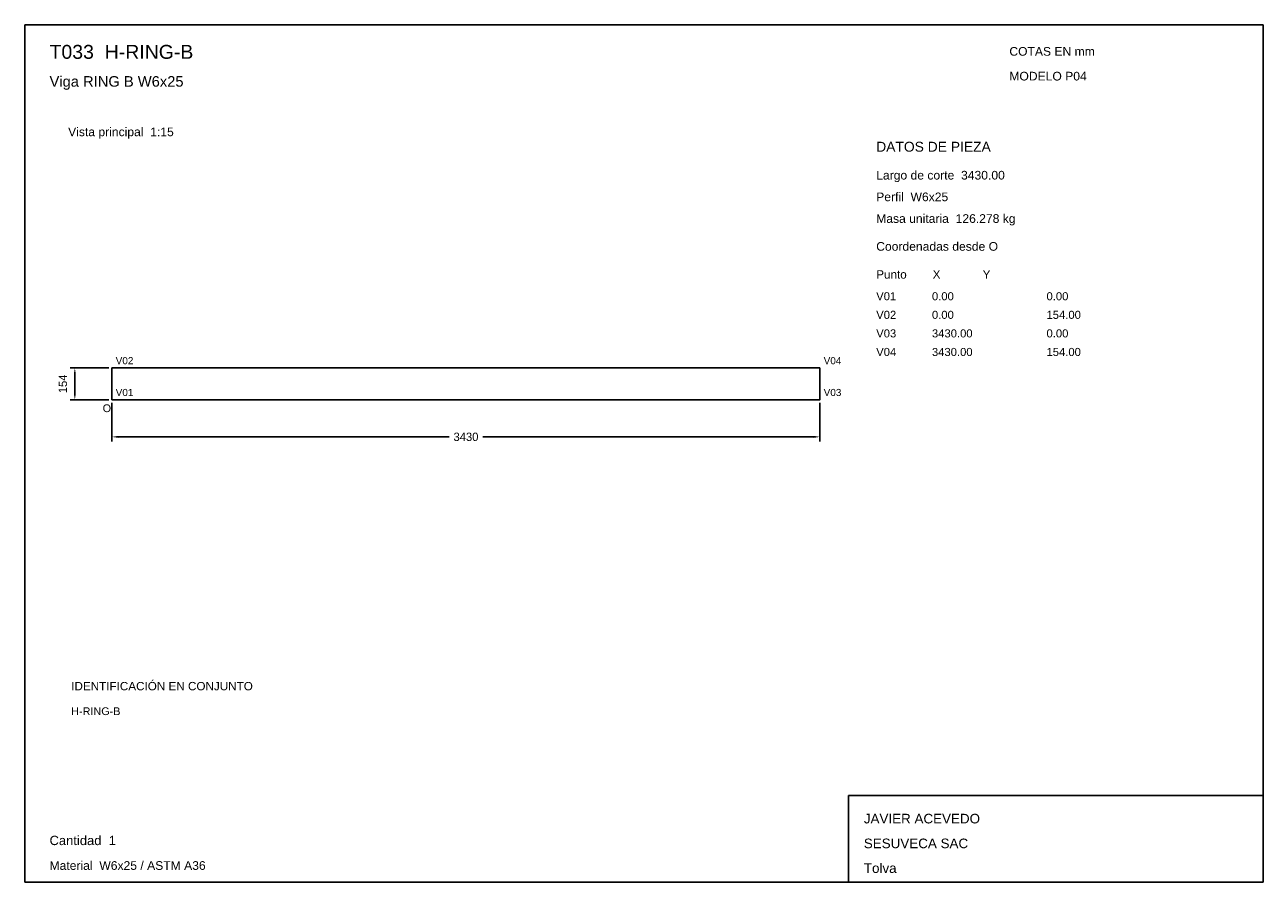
# Model space of a CAD drawing. Header units: millimetres. Extents: x 10 to 410, y 10 to 287.
import ezdxf

# ---------------------------------------------------------------- set-up
doc = ezdxf.new("R2010")
doc.units = ezdxf.units.MM
doc.styles.add('ARIAL', font='arial.ttf')
doc.dimstyles.get("Standard").update_dxf_attribs({"dimtxt": 2.5, "dimasz": 2.5, "dimexe": 1.25, "dimexo": 0.625, "dimtad": 1, "dimcen": 2.5, "dimazin": 3, "dimtfac": 1, "dimtmove": 0, "dimatfit": 3})

# ---------------------------------------------------------------- blocks, each defined once
blk = doc.blocks.new('_CLOSEDFILLED')
at = {"color": 0, "linetype": 'BYBLOCK'}
blk.add_solid([(-1, 0.16), (0, 0), (-1, -0.16)], dxfattribs=at)
blk = doc.blocks.new('*D1')
for p, q in [((38.17, 164.87), (38.17, 152.37)), ((266.83, 164.87), (266.83, 152.37)), ((40.17, 153.87), (147.1, 153.87)), ((157.9, 153.87), (264.83, 153.87))]:
    blk.add_line(p, q)
at = {"layer": 'Defpoints'}
for p in [(38.17, 165.87), (266.83, 165.87), (38.17, 153.87)]:
    blk.add_point(p, dxfattribs=at)
at = {"xscale": 2, "yscale": 2, "rotation": 180}
blk.add_blockref('_CLOSEDFILLED', (38.17, 153.87), dxfattribs=at)
at = {"xscale": 2, "yscale": 2}
blk.add_blockref('_CLOSEDFILLED', (266.83, 153.87), dxfattribs=at)
at = {"insert": (152.5, 153.87), "char_height": 2.7, "attachment_point": 5}
blk.add_mtext('3430', dxfattribs=at)
blk = doc.blocks.new('*D2')
for p, q in [((37.17, 176.13), (24.67, 176.13)), ((26.17, 167.87), (26.17, 174.13)), ((37.17, 165.87), (24.67, 165.87))]:
    blk.add_line(p, q)
at = {"layer": 'Defpoints'}
for p in [(38.17, 176.13), (26.17, 165.87), (38.17, 165.87)]:
    blk.add_point(p, dxfattribs=at)
at = {"xscale": 2, "yscale": 2}
for p, rotation in [((26.17, 176.13), 90), ((26.17, 165.87), 270)]:
    blk.add_blockref('_CLOSEDFILLED', p, dxfattribs=dict(at, rotation=rotation))
at = {"insert": (22.32, 171), "char_height": 2.7, "attachment_point": 5, "rotation": 90}
blk.add_mtext('154', dxfattribs=at)

msp = doc.modelspace()

# ---------------------------------------------------------------- linework, layer by layer
for p, q in [((410, 287), (10, 287)), ((10, 287), (10, 10)), ((410, 10), (410, 287)), ((410, 38), (276, 38)), ((276, 38), (276, 10)), ((410, 10), (410, 38)), ((10, 10), (410, 10)), ((276, 10), (410, 10))]:
    msp.add_line(p, q)
for points in [[(38.16667, 176.13333), (266.83333, 176.13333), (266.83333, 176.13333)], [(38.16667, 176.13333), (38.16667, 165.86667), (38.16667, 165.86667)], [(266.83333, 176.13333), (266.83333, 165.86667), (266.83333, 165.86667)], [(38.16667, 165.86667), (266.83333, 165.86667), (266.83333, 165.86667)]]:
    msp.add_lwpolyline(points)

# ---------------------------------------------------------------- texts
at = {"style": 'ARIAL'}
for s, height, p in [('T033  H-RING-B', 4.5, (18, 276)), ('COTAS EN mm', 2.8, (328, 277)), ('Viga RING B W6x25', 3.4, (18, 267)), ('MODELO P04', 2.8, (328, 269)), ('Vista principal  1:15', 2.8, (24, 251)), ('DATOS DE PIEZA', 3.2, (285, 246)), ('Largo de corte  3430.00', 2.8, (285, 237)), ('Perfil  W6x25', 2.8, (285, 230)), ('Masa unitaria  126.278 kg', 2.8, (285, 223)), ('Coordenadas desde O', 2.8, (285, 214)), ('Punto        X             Y', 2.7, (285, 205)), ('V01', 2.6, (285, 198)), ('0.00', 2.6, (303, 198)), ('0.00', 2.6, (340, 198)), ('V02', 2.6, (285, 192)), ('0.00', 2.6, (303, 192)), ('154.00', 2.6, (340, 192)), ('V03', 2.6, (285, 186)), ('3430.00', 2.6, (303, 186)), ('0.00', 2.6, (340, 186)), ('V04', 2.6, (285, 180)), ('3430.00', 2.6, (303, 180)), ('154.00', 2.6, (340, 180)), ('V02', 2.3, (39.36667, 177.33333)), ('V04', 2.3, (268.03333, 177.33333)), ('V01', 2.3, (39.36667, 167.06667)), ('V03', 2.3, (268.03333, 167.06667)), ('O', 2.5, (35.16667, 161.86667)), ('IDENTIFICACIÓN EN CONJUNTO', 2.7, (25, 72)), ('H-RING-B', 2.5, (25, 64)), ('JAVIER ACEVEDO', 3.1, (281, 29)), ('Cantidad  1', 3, (18, 22)), ('SESUVECA SAC', 3.1, (281, 21)), ('Material  W6x25 / ASTM A36', 2.8, (18, 14)), ('Tolva', 3.1, (281, 13))]:
    msp.add_text(s, height=height, dxfattribs=at).set_placement(p)

# ---------------------------------------------------------------- dimensions: what is measured, and where the dimension line sits
dim = msp.add_linear_dim(base=(26.16667, 165.86667), p1=(38.16667, 165.86667), p2=(38.16667, 176.13333), angle=90, dimstyle='Standard', override={"dimtxt": 2.7, "dimasz": 2, "dimexe": 1.5, "dimexo": 1, "dimgap": 1, "dimdec": 2, "dimlfac": 15, "dimzin": 8})
dim.commit()
dim.dimension.update_dxf_attribs({"geometry": '*D2', "text_midpoint": (22.31667, 171)})
dim = msp.add_linear_dim(base=(38.16667, 153.86667), p1=(38.16667, 165.86667), p2=(266.83333, 165.86667), dimstyle='Standard', override={"dimtxt": 2.7, "dimasz": 2, "dimexe": 1.5, "dimexo": 1, "dimgap": 1, "dimdec": 2, "dimlfac": 15, "dimzin": 8})
dim.commit()
dim.dimension.update_dxf_attribs({"geometry": '*D1', "text_midpoint": (152.5, 153.86667)})

doc.saveas('drawing.dxf')
